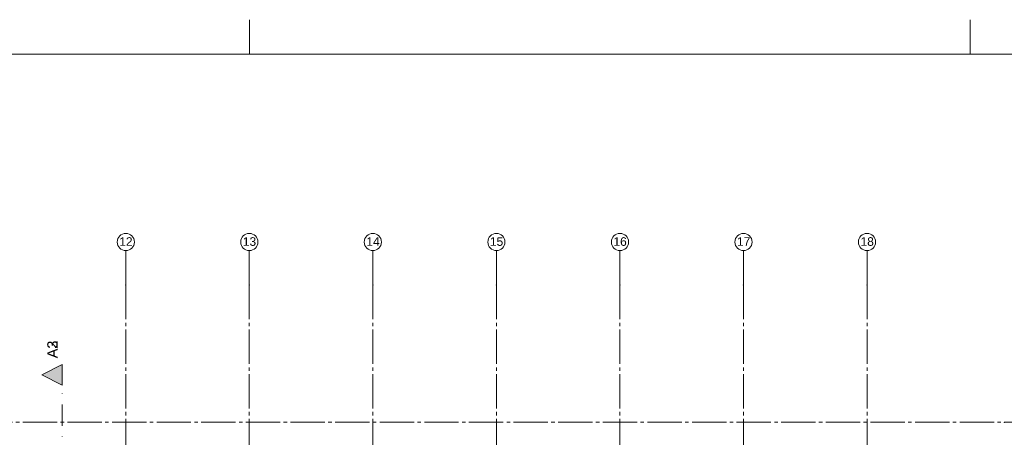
# Paper-space layout '19061B VOn 012b Plattegrond tweede verdieping' of a CAD drawing. Header units: millimetres. Extents: x 10 to 1052, y 0 to 594.
# Tile 49 of 50: x 564 to 851, y 472 to 594. Entities that reach past the tile are written whole.
import ezdxf
from ezdxf.xclip import XClip

# ---------------------------------------------------------------- set-up
doc = ezdxf.new("R2010")
doc.units = ezdxf.units.MM
doc.header["$MEASUREMENT"] = 0
doc.header["$XCLIPFRAME"] = 0
doc.linetypes.add('B0204', pattern=[13, 10, -1, 1, -1])
doc.linetypes.add('B0302', pattern=[12.51, 6.26, -3.125, 0, -3.125])
for name, color, linetype in [('A Lijn doorsnede', 7, 'Continuous'), ('A Lijn doorsnede 2D arcering', 7, 'Continuous'), ('A Stramien', 7, 'Continuous')]:
    doc.layers.add(name, color=color, linetype=linetype)
doc.styles.add('GENERATED_STYLE_4', font='txt')

# ---------------------------------------------------------------- blocks, each defined once
blk = doc.blocks.new('Drawing_2_1', base_point=(162.76, 134.76))
at = {"layer": 'A Lijn doorsnede 2D arcering', "linetype": 'Continuous', "lineweight": 0, "true_color": 0x000000}
blk.add_hatch(color=18, dxfattribs=at).paths.add_polyline_path([(576.25, 493.61), (570.25, 490.61), (576.25, 487.61)])
blk.add_hatch(color=18, dxfattribs=at).paths.add_polyline_path([(576.25, 493.61), (570.25, 490.61), (576.25, 487.61)])
at = {"layer": 'A Lijn doorsnede', "color": 9, "linetype": 'B0302', "lineweight": 0}
blk.add_line((576.25, 97.41), (576.25, 487.61), dxfattribs=at)
blk.add_line((576.25, 97.41), (576.25, 487.61), dxfattribs=at)
at = {"layer": 'A Lijn doorsnede', "color": 2, "linetype": 'Continuous', "lineweight": 0, "flags": 128}
blk.add_lwpolyline([(576.25, 493.61), (576.25, 487.61), (570.25, 490.61)], close=True, dxfattribs=at)
blk.add_lwpolyline([(576.25, 493.61), (576.25, 487.61), (570.25, 490.61)], close=True, dxfattribs=at)
at = {"layer": 'A Stramien', "color": 9, "linetype": 'B0204', "lineweight": 0}
for p, q in [((594.76, 516.76), (594.76, 526.76)), ((630.76, 516.76), (630.76, 526.76)), ((666.76, 516.76), (666.76, 526.76)), ((702.76, 516.76), (702.76, 526.76)), ((738.76, 516.76), (738.76, 526.76)), ((774.76, 516.76), (774.76, 526.76)), ((810.76, 516.76), (810.76, 526.76)), ((594.76, 516.76), (594.76, 94.76)), ((630.76, 516.76), (630.76, 94.76)), ((666.76, 516.76), (666.76, 94.76)), ((702.76, 516.76), (702.76, 94.76)), ((738.76, 516.76), (738.76, 94.76)), ((774.76, 516.76), (774.76, 94.76)), ((810.76, 516.76), (810.76, 94.76)), ((122.76, 476.76), (850.76, 476.76)), ((850.76, 476.76), (860.76, 476.76))]:
    blk.add_line(p, q, dxfattribs=at)
at = {"layer": 'A Stramien', "color": 2, "linetype": 'Continuous', "lineweight": 0, "flags": 128}
for points in [[(594.76, 526.76, 1), (594.76, 531.76, 1)], [(630.76, 526.76, 1), (630.76, 531.76, 1)], [(666.76, 526.76, 1), (666.76, 531.76, 1)], [(702.76, 526.76, 1), (702.76, 531.76, 1)], [(738.76, 526.76, 1), (738.76, 531.76, 1)], [(774.76, 526.76, 1), (774.76, 531.76, 1)], [(810.76, 526.76, 1), (810.76, 531.76, 1)]]:
    blk.add_lwpolyline(points, format="xyb", close=True, dxfattribs=at)
at = {"layer": 'A Stramien', "color": 9, "linetype": 'B0204', "lineweight": 0}
for p in [(594.76, 516.76), (594.76, 516.76), (630.76, 516.76), (630.76, 516.76), (666.76, 516.76), (666.76, 516.76), (702.76, 516.76), (702.76, 516.76), (738.76, 516.76), (738.76, 516.76), (774.76, 516.76), (774.76, 516.76), (810.76, 516.76), (810.76, 516.76), (850.76, 476.76), (850.76, 476.76)]:
    blk.add_point(p, dxfattribs=at)
at = {"layer": 'A Lijn doorsnede', "color": 2, "linetype": 'Continuous', "lineweight": 0, "char_height": 3, "attachment_point": 7, "rotation": 90, "style": 'GENERATED_STYLE_4'}
for s, insert in [('\\A1;{\\pql;\\pt0;\\fArial|b0|i0|c0|p38;A2}', (574.88, 495.41)), ('\\A1;{\\pql;\\pt0;\\fArial|b0|i0|c0|p38;A3}', (574.93, 495.41))]:
    blk.add_mtext(s, dxfattribs=dict(at, insert=insert))
at = {"layer": 'A Stramien', "color": 2, "linetype": 'Continuous', "lineweight": 0, "char_height": 2.5, "attachment_point": 4, "style": 'GENERATED_STYLE_4'}
for s, insert in [('\\A1;{\\pql;\\pt0;\\fArial|b0|i0|c0|p38;12}', (592.86, 529.4)), ('\\A1;{\\pql;\\pt0;\\fArial|b0|i0|c0|p38;13}', (628.86, 529.38)), ('\\A1;{\\pql;\\pt0;\\fArial|b0|i0|c0|p38;14}', (664.86, 529.4)), ('\\A1;{\\pql;\\pt0;\\fArial|b0|i0|c0|p38;15}', (700.86, 529.38)), ('\\A1;{\\pql;\\pt0;\\fArial|b0|i0|c0|p38;16}', (736.86, 529.38)), ('\\A1;{\\pql;\\pt0;\\fArial|b0|i0|c0|p38;17}', (772.86, 529.4)), ('\\A1;{\\pql;\\pt0;\\fArial|b0|i0|c0|p38;18}', (808.86, 529.38))]:
    blk.add_mtext(s, dxfattribs=dict(at, insert=insert))

psp = doc.layouts.new('19061B VOn 012b Plattegrond tweede verdieping')

# ---------------------------------------------------------------- linework, layer by layer
at = {"color": 9, "linetype": 'Continuous', "lineweight": 0}
for p, q in [((630.83, 584), (630.83, 594)), ((840.83, 584), (840.83, 594))]:
    psp.add_line(p, q, dxfattribs=at)
at = {"color": 1, "linetype": 'Continuous', "lineweight": 0, "flags": 128}
psp.add_lwpolyline([(9.91, 584), (911.83, 584), (911.83, 10), (9.91, 10)], close=True, dxfattribs=at)

# ---------------------------------------------------------------- next in the draw order: block references
at = {"color": 4, "linetype": 'Continuous', "lineweight": 0}
ref = psp.add_blockref('Drawing_2_1', (162.76, 134.76), dxfattribs=at)
XClip(ref).set_block_clipping_path([(63.602702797, 41.749456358), (869.5607390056, 554.9340651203)])

doc.saveas('drawing.dxf')
